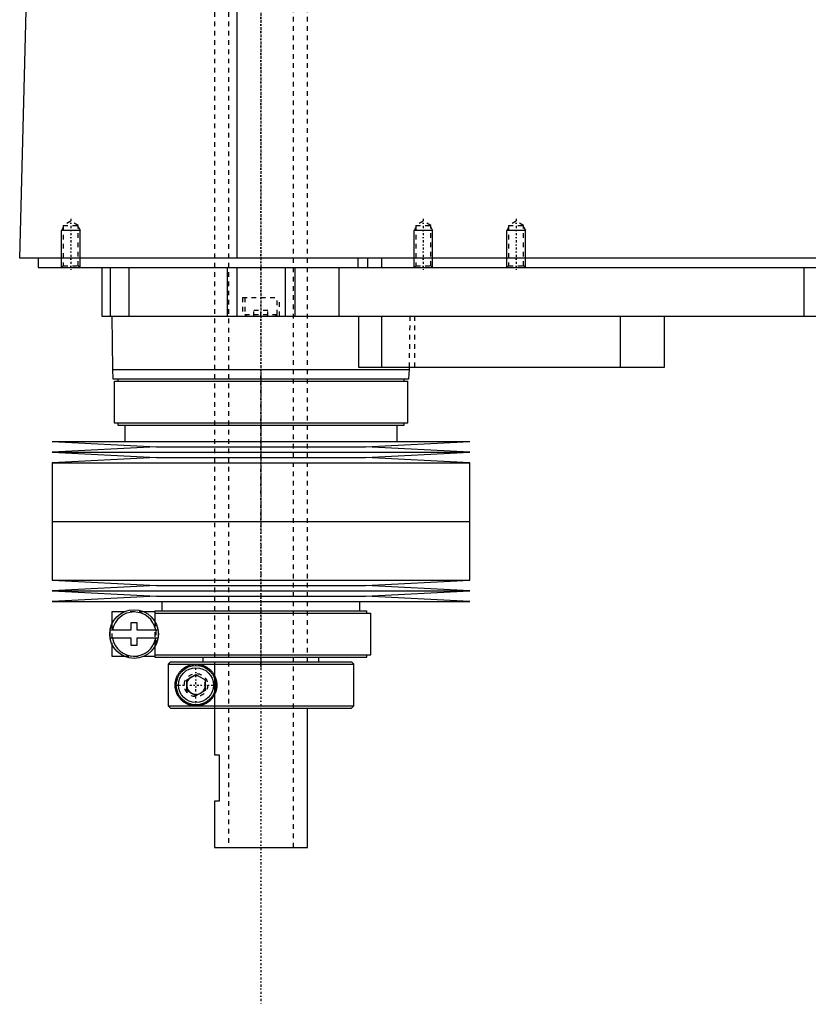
# Model space of a CAD drawing. Extents: x -602 to 139, y -144 to 599.
# Tile 1 of 7: x -602 to -432, y -144 to 68. Entities that reach past the tile are written whole.
import ezdxf

# ---------------------------------------------------------------- set-up
doc = ezdxf.new("R2010")
doc.units = 0
doc.linetypes.add('CENTER', pattern=[1.5, 0.45, -0.5, 0.05, -0.5])
doc.linetypes.add('DASHED', pattern=[2, 1, -1])
for name, color, linetype in [('AM_0', 7, 'CONTINUOUS'), ('AM_10', 7, 'CONTINUOUS'), ('AM_3', 7, 'DASHED'), ('AM_7', 7, 'CENTER')]:
    doc.layers.add(name, color=color, linetype=linetype)

msp = doc.modelspace()

# ---------------------------------------------------------------- linework, layer by layer
at = {"layer": 'AM_0', "color": 7, "linetype": 'CONTINUOUS'}
for p, q in [((-555.15, 16.5), (-555.15, 77.05)), ((-602, 16.5), (-600.5, 73.35)), ((-200.5, 16.5), (-602, 16.5)), ((-598, 16.5), (-598, 14.5)), ((-529.15, 16.5), (-529.15, 14.5)), ((-527, 16.5), (-527, 14.5)), ((-524, 16.5), (-524, 14.5)), ((-598, 14.5), (-244, 14.5)), ((-584.3, 14.5), (-584.3, 4)), ((-582.5, 14.5), (-582.5, 4)), ((-578.5, 14.5), (-578.5, 4)), ((-557.3, 14.5), (-557.3, 4)), ((-555.19, 14.5), (-555.19, 4)), ((-544.81, 14.5), (-544.81, 4)), ((-542.7, 14.5), (-542.7, 4)), ((-533.21, 14.5), (-533.21, 4)), ((-433, 14.5), (-433, 4)), ((-584.3, 4), (-388, 4)), ((-582.17, 4), (-582, -7.5)), ((-529, 4), (-529, -7)), ((-524, 4), (-524, -7)), ((-472.56, 4), (-472.56, -7)), ((-463, -7), (-463, 4)), ((-582, -7.5), (-581.9, -9.5)), ((-582, -7.5), (-518, -7.5)), ((-529, -7), (-463, -7)), ((-518.1, -9.5), (-518, -7.5)), ((-518, -7.5), (-517.99, -7)), ((-581.9, -9.5), (-518.1, -9.5)), ((-581.65, -10), (-581.65, -19)), ((-581.65, -10), (-518.35, -10)), ((-580.85, -9.5), (-580.85, -10)), ((-519.15, -10), (-519.15, -9.5)), ((-518.35, -19), (-518.35, -10)), ((-581.65, -19), (-518.35, -19)), ((-580.85, -19), (-580.85, -19.5)), ((-519.15, -19.5), (-519.15, -19)), ((-580.85, -19.5), (-519.15, -19.5)), ((-579.35, -19.5), (-579.35, -23)), ((-520.65, -23), (-520.65, -19.5)), ((-595, -23), (-572.5, -24.15)), ((-595, -23), (-505, -23)), ((-527.5, -24.15), (-505, -23)), ((-572.5, -24.15), (-595, -25.3)), ((-595, -25.3), (-572.5, -26.45)), ((-595, -25.3), (-505, -25.3)), ((-572.5, -24.15), (-527.5, -24.15)), ((-505, -25.3), (-527.5, -24.15)), ((-527.5, -26.45), (-505, -25.3)), ((-572.5, -26.45), (-595, -27.6)), ((-572.5, -26.45), (-527.5, -26.45)), ((-505, -27.6), (-527.5, -26.45)), ((-595, -27.6), (-595, -40.25)), ((-595, -27.6), (-505, -27.6)), ((-505, -40.25), (-505, -27.6)), ((-595, -40.25), (-505, -40.25)), ((-595, -40.25), (-595, -52.9)), ((-595, -40.25), (-505, -40.25)), ((-505, -52.9), (-505, -40.25)), ((-595, -52.9), (-572.5, -54.05)), ((-595, -52.9), (-505, -52.9)), ((-527.5, -54.05), (-505, -52.9)), ((-572.5, -54.05), (-595, -55.2)), ((-572.5, -54.05), (-527.5, -54.05)), ((-505, -55.2), (-527.5, -54.05)), ((-595, -55.2), (-572.5, -56.35)), ((-595, -55.2), (-505, -55.2)), ((-572.5, -56.35), (-595, -57.5)), ((-572.5, -56.35), (-527.5, -56.35)), ((-527.5, -56.35), (-505, -55.2)), ((-505, -57.5), (-527.5, -56.35)), ((-595, -57.5), (-505, -57.5)), ((-571.35, -57.5), (-571.35, -59.5)), ((-528.65, -59.5), (-528.65, -57.5)), ((-582.15, -59.7), (-582.15, -62.37)), ((-579.48, -59.7), (-582.15, -59.7)), ((-572.8, -59.7), (-575.22, -59.7)), ((-572.85, -59.5), (-572.85, -59.7)), ((-572.85, -59.5), (-527.15, -59.5)), ((-572.8, -61.88), (-572.8, -59.7)), ((-572.8, -60), (-526.35, -60)), ((-527.15, -60), (-527.15, -59.5)), ((-526.35, -69), (-526.35, -60)), ((-582.5, -63.6), (-577.95, -63.6)), ((-582.5, -65.4), (-582.5, -63.6)), ((-577.95, -63.6), (-577.95, -62)), ((-577.95, -62), (-576.75, -62)), ((-576.75, -62), (-576.75, -63.6)), ((-576.75, -63.6), (-572.18, -63.6)), ((-577.95, -65.4), (-582.5, -65.4)), ((-577.95, -67), (-577.95, -65.4)), ((-576.75, -65.4), (-576.75, -67)), ((-572.18, -65.4), (-576.75, -65.4)), ((-572.15, -63.78), (-572.15, -65.22)), ((-582.15, -66.63), (-582.15, -69.3)), ((-576.75, -67), (-577.95, -67)), ((-572.8, -69.3), (-572.8, -67.12)), ((-582.15, -69.3), (-579.48, -69.3)), ((-575.22, -69.3), (-572.8, -69.3)), ((-572.85, -69.3), (-572.85, -69.5)), ((-572.85, -69.5), (-527.15, -69.5)), ((-572.8, -69), (-526.35, -69)), ((-562.5, -69.5), (-562.5, -70.5)), ((-537.5, -70.5), (-537.5, -69.5)), ((-527.15, -69.5), (-527.15, -69)), ((-569.49, -70.5), (-569.99, -71)), ((-569.99, -71), (-530, -71)), ((-569.99, -71), (-569.99, -80)), ((-569.49, -70.5), (-530.5, -70.5)), ((-530, -71), (-530.5, -70.5)), ((-530, -80), (-530, -71)), ((-566, -74.35), (-564, -73.19)), ((-564, -73.19), (-562, -74.35)), ((-566, -76.65), (-566, -74.35)), ((-562, -74.35), (-562, -76.65)), ((-564, -77.81), (-566, -76.65)), ((-562, -76.65), (-564, -77.81)), ((-569.99, -80), (-530, -80)), ((-569.99, -80), (-569.49, -80.5)), ((-569.49, -80.5), (-530.5, -80.5)), ((-560, -80.5), (-560, -90.5)), ((-540, -110.5), (-540, -80.5)), ((-530.5, -80.5), (-530, -80)), ((-560, -90.5), (-559, -90.5)), ((-559, -90.5), (-559, -100.5)), ((-560, -100.5), (-560, -110.5)), ((-559, -100.5), (-560, -100.5)), ((-560, -110.5), (-540, -110.5))]:
    msp.add_line(p, q, dxfattribs=at)
for points in [[(-564, -80, 0), (-564.06, -80, 0), (-564.19, -80, 0), (-564.32, -79.99, 0), (-564.38, -79.98, 0), (-564.44, -79.98, 0), (-564.57, -79.96, 0), (-564.7, -79.95, 0), (-564.82, -79.92, 0), (-564.94, -79.9, 0), (-565.07, -79.87, 0), (-565.13, -79.86, 0), (-565.19, -79.84, 0), (-565.31, -79.81, 0), (-565.43, -79.77, 0), (-565.55, -79.73, 0), (-565.66, -79.68, 0), (-565.78, -79.63, 0), (-565.83, -79.61, 0), (-565.89, -79.58, 0), (-566, -79.53, 0), (-566.11, -79.47, 0), (-566.16, -79.45, 0), (-566.22, -79.42, 0), (-566.32, -79.35, 0), (-566.43, -79.29, 0), (-566.48, -79.26, 0), (-566.53, -79.22, 0), (-566.63, -79.15, 0), (-566.72, -79.08, 0), (-566.82, -79.01, 0), (-566.91, -78.93, 0), (-567, -78.85, 0), (-567.05, -78.81, 0), (-567.09, -78.77, 0), (-567.17, -78.69, 0), (-567.26, -78.6, 0), (-567.34, -78.52, 0), (-567.42, -78.43, 0), (-567.49, -78.34, 0), (-567.53, -78.29, 0), (-567.57, -78.25, 0), (-567.64, -78.15, 0), (-567.71, -78.05, 0), (-567.78, -77.94, 0), (-567.85, -77.83, 0), (-567.91, -77.72, 0), (-567.95, -77.66, 0), (-567.98, -77.6, 0), (-568.04, -77.48, 0), (-568.1, -77.36, 0), (-568.15, -77.23, 0), (-568.21, -77.1, 0), (-568.25, -76.97, 0), (-568.28, -76.9, 0), (-568.3, -76.83, 0), (-568.34, -76.69, 0), (-568.38, -76.55, 0), (-568.41, -76.4, 0), (-568.43, -76.31, 0), (-568.43, -76.28, 0), (-568.44, -76.26, 0), (-568.44, -76.24, 0), (-568.44, -76.23, 0), (-568.44, -76.21, 0), (-568.45, -76.18, 0), (-568.45, -76.15, 0), (-568.46, -76.13, 0), (-568.46, -76.1, 0), (-568.46, -76.09, 0), (-568.46, -76.07, 0), (-568.47, -76.05, 0), (-568.47, -76.02, 0), (-568.47, -76.01, 0), (-568.47, -75.99, 0), (-568.48, -75.97, 0), (-568.48, -75.94, 0), (-568.48, -75.93, 0), (-568.48, -75.91, 0), (-568.48, -75.89, 0), (-568.49, -75.86, 0), (-568.49, -75.83, 0), (-568.49, -75.8, 0), (-568.49, -75.77, 0), (-568.49, -75.76, 0), (-568.49, -75.75, 0), (-568.49, -75.72, 0), (-568.5, -75.69, 0), (-568.5, -75.66, 0), (-568.5, -75.63, 0), (-568.5, -75.6, 0), (-568.5, -75.59, 0), (-568.5, -75.57, 0), (-568.5, -75.54, 0), (-568.5, -75.51, 0), (-568.5, -75.5, 0), (-568.5, -75.49, 0), (-568.5, -75.46, 0), (-568.5, -75.43, 0), (-568.5, -75.41, 0), (-568.5, -75.4, 0), (-568.5, -75.37, 0), (-568.5, -75.34, 0), (-568.5, -75.31, 0), (-568.49, -75.28, 0), (-568.49, -75.25, 0), (-568.49, -75.24, 0), (-568.49, -75.23, 0), (-568.49, -75.2, 0), (-568.49, -75.17, 0), (-568.49, -75.14, 0), (-568.48, -75.11, 0), (-568.48, -75.09, 0), (-568.48, -75.07, 0), (-568.48, -75.06, 0), (-568.48, -75.03, 0), (-568.47, -75.01, 0), (-568.47, -74.99, 0), (-568.47, -74.98, 0), (-568.47, -74.95, 0), (-568.46, -74.93, 0), (-568.46, -74.91, 0), (-568.46, -74.9, 0), (-568.46, -74.87, 0), (-568.45, -74.85, 0), (-568.45, -74.82, 0), (-568.44, -74.79, 0), (-568.44, -74.77, 0), (-568.44, -74.76, 0), (-568.44, -74.74, 0), (-568.43, -74.72, 0), (-568.43, -74.69, 0), (-568.41, -74.6, 0), (-568.38, -74.45, 0), (-568.34, -74.31, 0), (-568.3, -74.17, 0), (-568.28, -74.1, 0), (-568.25, -74.03, 0), (-568.21, -73.9, 0), (-568.15, -73.77, 0), (-568.1, -73.64, 0), (-568.04, -73.52, 0), (-567.98, -73.4, 0), (-567.95, -73.34, 0), (-567.91, -73.28, 0), (-567.85, -73.17, 0), (-567.78, -73.06, 0), (-567.71, -72.95, 0), (-567.64, -72.85, 0), (-567.57, -72.75, 0), (-567.53, -72.71, 0), (-567.49, -72.66, 0), (-567.42, -72.57, 0), (-567.34, -72.48, 0), (-567.26, -72.4, 0), (-567.17, -72.31, 0), (-567.09, -72.23, 0), (-567.05, -72.19, 0), (-567, -72.15, 0), (-566.91, -72.07, 0), (-566.82, -71.99, 0), (-566.72, -71.92, 0), (-566.63, -71.85, 0), (-566.53, -71.78, 0), (-566.48, -71.74, 0), (-566.43, -71.71, 0), (-566.32, -71.65, 0), (-566.22, -71.58, 0), (-566.16, -71.55, 0), (-566.11, -71.53, 0), (-566, -71.47, 0), (-565.89, -71.42, 0), (-565.83, -71.39, 0), (-565.78, -71.37, 0), (-565.66, -71.32, 0), (-565.55, -71.27, 0), (-565.43, -71.23, 0), (-565.31, -71.19, 0), (-565.19, -71.16, 0), (-565.13, -71.14, 0), (-565.07, -71.13, 0), (-564.94, -71.1, 0), (-564.82, -71.08, 0), (-564.7, -71.05, 0), (-564.57, -71.04, 0), (-564.44, -71.02, 0), (-564.38, -71.02, 0), (-564.32, -71.01, 0), (-564.19, -71, 0), (-564.06, -71, 0), (-564, -71, 0)], [(-564, -71, 0), (-563.95, -71, 0), (-563.85, -71, 0), (-563.74, -71.01, 0), (-563.69, -71.01, 0), (-563.63, -71.01, 0), (-563.52, -71.03, 0), (-563.42, -71.04, 0), (-563.3, -71.05, 0), (-563.19, -71.07, 0), (-563.08, -71.09, 0), (-563.02, -71.11, 0), (-562.97, -71.12, 0), (-562.85, -71.15, 0), (-562.74, -71.18, 0), (-562.63, -71.21, 0), (-562.51, -71.25, 0), (-562.4, -71.29, 0), (-562.34, -71.32, 0), (-562.28, -71.34, 0), (-562.17, -71.39, 0), (-562.06, -71.44, 0), (-562, -71.47, 0), (-561.95, -71.5, 0), (-561.83, -71.56, 0), (-561.72, -71.62, 0), (-561.67, -71.65, 0), (-561.61, -71.68, 0), (-561.51, -71.75, 0), (-561.4, -71.83, 0), (-561.3, -71.9, 0), (-561.19, -71.98, 0), (-561.09, -72.06, 0), (-561.04, -72.11, 0), (-561, -72.15, 0), (-560.9, -72.24, 0), (-560.81, -72.33, 0), (-560.71, -72.42, 0), (-560.63, -72.52, 0), (-560.54, -72.62, 0), (-560.5, -72.68, 0), (-560.45, -72.73, 0), (-560.37, -72.84, 0), (-560.29, -72.95, 0), (-560.21, -73.07, 0), (-560.14, -73.19, 0), (-560.06, -73.32, 0), (-560.03, -73.38, 0), (-560, -73.45, 0), (-559.93, -73.58, 0), (-559.87, -73.71, 0), (-559.81, -73.85, 0), (-559.76, -73.99, 0), (-559.71, -74.13, 0), (-559.69, -74.2, 0), (-559.67, -74.27, 0), (-559.63, -74.41, 0), (-559.6, -74.56, 0), (-559.57, -74.7, 0), (-559.55, -74.85, 0), (-559.53, -74.99, 0), (-559.52, -75.07, 0), (-559.51, -75.14, 0), (-559.51, -75.28, 0), (-559.5, -75.43, 0), (-559.5, -75.5, 0), (-559.5, -75.57, 0), (-559.51, -75.72, 0), (-559.51, -75.86, 0), (-559.52, -75.93, 0), (-559.53, -76.01, 0), (-559.55, -76.15, 0), (-559.57, -76.3, 0), (-559.6, -76.44, 0), (-559.63, -76.59, 0), (-559.67, -76.73, 0), (-559.69, -76.8, 0), (-559.71, -76.87, 0), (-559.76, -77.01, 0), (-559.81, -77.15, 0), (-559.87, -77.29, 0), (-559.93, -77.42, 0), (-560, -77.55, 0), (-560.03, -77.62, 0), (-560.06, -77.68, 0), (-560.14, -77.81, 0), (-560.21, -77.93, 0), (-560.29, -78.05, 0), (-560.37, -78.16, 0), (-560.45, -78.27, 0), (-560.5, -78.32, 0), (-560.54, -78.38, 0), (-560.63, -78.48, 0), (-560.71, -78.58, 0), (-560.81, -78.67, 0), (-560.9, -78.76, 0), (-561, -78.85, 0), (-561.04, -78.89, 0), (-561.09, -78.94, 0), (-561.19, -79.02, 0), (-561.3, -79.1, 0), (-561.4, -79.17, 0), (-561.51, -79.25, 0), (-561.61, -79.32, 0), (-561.67, -79.35, 0), (-561.72, -79.38, 0), (-561.83, -79.44, 0), (-561.95, -79.5, 0), (-562, -79.53, 0), (-562.06, -79.56, 0), (-562.17, -79.61, 0), (-562.28, -79.66, 0), (-562.34, -79.68, 0), (-562.4, -79.71, 0), (-562.51, -79.75, 0), (-562.63, -79.79, 0), (-562.74, -79.82, 0), (-562.85, -79.85, 0), (-562.97, -79.88, 0), (-563.02, -79.89, 0), (-563.08, -79.91, 0), (-563.19, -79.93, 0), (-563.3, -79.95, 0), (-563.42, -79.96, 0), (-563.52, -79.97, 0), (-563.63, -79.99, 0), (-563.69, -79.99, 0), (-563.74, -79.99, 0), (-563.85, -80, 0), (-563.95, -80, 0), (-564, -80, 0)]]:
    msp.add_polyline3d(points, dxfattribs=at)
for centre, radius in [((-577.35, -64.5), 5.25), ((-564, -75.5), 4.25), ((-564, -75.5), 3.75)]:
    msp.add_circle(centre, radius, dxfattribs=at)
for start, end in [(10.9221, 169.0779), (190.9221, 349.0779)]:
    msp.add_arc((-577.35, -64.5), 4.75, start, end, dxfattribs=at)
at = {"layer": 'AM_10', "color": 7, "linetype": 'CONTINUOUS'}
for p, q in [((-592.62, 23.16), (-593, 22.5)), ((-589, 22.5), (-593, 22.5)), ((-593, 14.5), (-593, 22.5)), ((-589.38, 23.16), (-589, 22.5)), ((-589, 14.5), (-589, 22.5)), ((-516.62, 23.16), (-517, 22.5)), ((-513, 22.5), (-517, 22.5)), ((-517, 14.5), (-517, 22.5)), ((-513.38, 23.16), (-513, 22.5)), ((-513, 14.5), (-513, 22.5)), ((-496.62, 23.16), (-497, 22.5)), ((-493, 22.5), (-497, 22.5)), ((-497, 14.5), (-497, 22.5)), ((-493.38, 23.16), (-493, 22.5)), ((-493, 14.5), (-493, 22.5))]:
    msp.add_line(p, q, dxfattribs=at)
msp.add_arc((-564, -75.5), 2.01, 75, 15, dxfattribs=at)
at = {"layer": 'AM_3', "color": 6, "linetype": 'DASHED'}
for p, q in [((-557, 565.5), (-557, -110.5)), ((-543, -110.5), (-543, 565.5)), ((-560, 553.5), (-560, -80.5)), ((-540, -70.5), (-540, 553.5)), ((-591, 24.5), (-592.62, 23.56)), ((-592.62, 23.56), (-592.62, 14.88)), ((-592.62, 23.56), (-589.38, 23.56)), ((-589.38, 23.56), (-591, 24.5)), ((-589.38, 14.88), (-589.38, 23.56)), ((-515, 24.5), (-516.62, 23.56)), ((-516.62, 23.56), (-516.62, 14.88)), ((-516.62, 23.56), (-513.38, 23.56)), ((-513.38, 23.56), (-515, 24.5)), ((-513.38, 14.88), (-513.38, 23.56)), ((-495, 24.5), (-496.62, 23.56)), ((-496.62, 23.56), (-496.62, 14.88)), ((-496.62, 23.56), (-493.38, 23.56)), ((-493.38, 23.56), (-495, 24.5)), ((-493.38, 14.88), (-493.38, 23.56)), ((-592.62, 14.88), (-593, 14.5)), ((-592.62, 14.88), (-589.38, 14.88)), ((-589, 14.5), (-589.38, 14.88)), ((-516.62, 14.88), (-517, 14.5)), ((-516.62, 14.88), (-513.38, 14.88)), ((-513, 14.5), (-513.38, 14.88)), ((-496.62, 14.88), (-497, 14.5)), ((-496.62, 14.88), (-493.38, 14.88)), ((-493, 14.5), (-493.38, 14.88)), ((-578.5, 14.5), (-578.5, 4)), ((-554, 8), (-554, 4)), ((-554, 8), (-546, 8)), ((-553.5, 8), (-553.5, 4.4)), ((-546.5, 4.4), (-546.5, 8)), ((-546, 4), (-546, 8)), ((-553.5, 4.4), (-553.1, 4)), ((-553.5, 4.4), (-546.5, 4.4)), ((-551.5, 4), (-551.5, 5.25)), ((-548.5, 5.25), (-551.5, 5.25)), ((-550, 4), (-550, 5.25)), ((-548.5, 4), (-548.5, 5.25)), ((-546.9, 4), (-546.5, 4.4)), ((-517.99, -7), (-517.83, 4)), ((-516.85, -7), (-516.85, 4)), ((-575.22, -59.7), (-579.48, -59.7)), ((-582.15, -62.37), (-582.15, -66.63)), ((-572.8, -67.12), (-572.8, -61.88)), ((-572.59, -66.72), (-572.59, -62.28)), ((-579.48, -69.3), (-575.22, -69.3)), ((-569.73, -70.75), (-569.61, -70.62)), ((-559.97, -80.5), (-559.97, -70.5)), ((-569.73, -80.25), (-569.99, -80))]:
    msp.add_line(p, q, dxfattribs=at)
msp.add_circle((-564, -75.5), 2.5, dxfattribs=at)
at = {"layer": 'AM_7', "color": 4, "linetype": 'CENTER'}
for p, q in [((-550, 599.3), (-550, -144.3)), ((-550, 224.39), (-550, -37.19)), ((-591, 25), (-591, 14)), ((-515, 25), (-515, 14)), ((-495, 25), (-495, 14)), ((-550, -7.96), (-550, -41.79)), ((-550, -38.74), (-550, -72.01)), ((-564, -79.96), (-564, -71.04)), ((-568.46, -75.5), (-559.54, -75.5))]:
    msp.add_line(p, q, dxfattribs=at)

doc.saveas('drawing.dxf')
